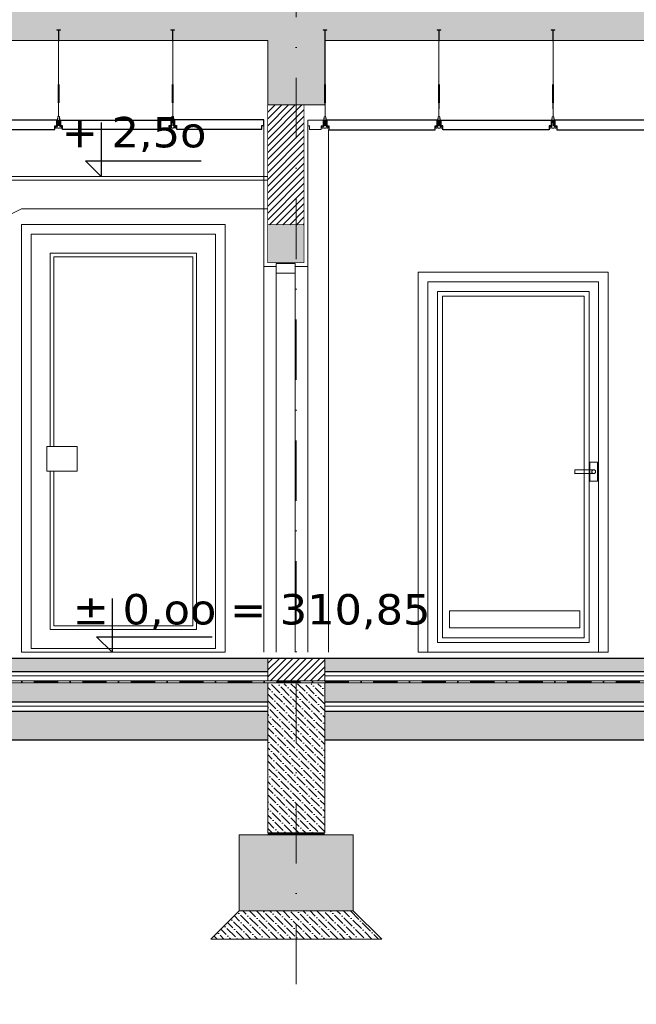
# Model space of a CAD drawing. Extents: x 4615668 to 9294084, y 5331114 to 10688993.
# Tile 30 of 181: x 4652776 to 4653100, y 5338294 to 5338812. Entities that reach past the tile are written whole.
import ezdxf
from ezdxf.lldxf.tags import DXFTag

# ---------------------------------------------------------------- set-up
doc = ezdxf.new("R2010")
doc.units = 0
doc.header["$MEASUREMENT"] = 0
doc.linetypes.add('DASHDOT', pattern=[25.4, 12.7, -6.35, 0, -6.35])
for name, color, linetype in [('_', 7, 'Continuous'), ('sciany', 1, 'Continuous'), ('STOLARKA', 4, 'Continuous'), ('strop podw.', 3, 'Continuous'), ('sufit_pod', 90, 'Continuous')]:
    doc.layers.add(name, color=color, linetype=linetype)
for name, color, linetype, lineweight in [('A_widok', 8, 'Continuous', 0), ('balustrada', 252, 'Continuous', 5), ('hatch', 253, 'Continuous', 0), ('obrys', 252, 'Continuous', 100), ('Osie', 175, 'DASHDOT', 9), ('posadzka', 94, 'Continuous', 15), ('sciany - mur', 1, 'Continuous', 30), ('tynk', 252, 'Continuous', 5), ('wieszaki suf.p.', 253, 'Continuous', 5)]:
    doc.layers.add(name, color=color, linetype=linetype, lineweight=lineweight)
doc.styles.add('janusz', font='txt', dxfattribs={"height": 10})
doc.linetypes.add('BATTING', pattern='A,0.00254,-2.54,[134,ltypeshp.shx,S=2.54,R=0,X=-2.54,Y=0],-5.08,[134,ltypeshp.shx,S=2.54,R=180,X=2.54,Y=0],-2.54', length=10.16254)
tags = doc.linetypes.add('DASH', pattern=[15, 10, -5]).pattern_tags.tags
tags[6:7] = [DXFTag(74, 4), DXFTag(75, 0), DXFTag(340, '0'), DXFTag(46, 0.0), DXFTag(50, 0.0), DXFTag(44, 0.0), DXFTag(45, 0.0)]
tags[4:5] = [DXFTag(74, 4), DXFTag(75, 0), DXFTag(340, '0'), DXFTag(46, 0.0), DXFTag(50, 0.0), DXFTag(44, 0.0), DXFTag(45, 0.0)]
pattern_1 = [(135, (-153.957, 5826.2337), (-3.535533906, -3.535533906), []), (135, (-153.957, 5829.769), (-3.535533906, -3.535533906), [2.5, -1.25])]
pattern_2 = [(45, (-153.957, 5826.2337), (-1.767766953, 1.767766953), [])]

# ---------------------------------------------------------------- blocks, each defined once
blk = doc.blocks.new('A$C604A1FD6')
at = {"color": 0, "ltscale": 60}
for p, q in [((0, 5), (0, 2)), ((1, 5), (1, 2)), ((60, 5), (60, 2))]:
    blk.add_line(p, q, dxfattribs=at)
blk.add_lwpolyline([(58, 2), (58, 0), (2, 0), (2, 2), (1, 2), (1, 5), (59, 5), (59, 2)], close=True, dxfattribs=at)
blk = doc.blocks.new('G$CDA4F7F8F')
at = {"layer": 'wieszaki suf.p.'}
for p, q in [((1.46, 6.08), (1.46, 47.58)), ((1.47, 14.07), (1.46, 6.08))]:
    blk.add_line(p, q, dxfattribs=at)
at = {"layer": 'wieszaki suf.p.', "linetype": 'Continuous'}
for p, q in [((1.26, 13.27), (1.26, 22.99)), ((1.66, 13.27), (1.66, 22.99))]:
    blk.add_line(p, q, dxfattribs=at)
at = {"layer": 'wieszaki suf.p.'}
blk.add_lwpolyline([(1.56, 45.72), (1.36, 45.72), (1.36, 51.52), (0.46, 51.52), (0.46, 51.72), (2.46, 51.72), (2.46, 51.52), (1.56, 51.52)], close=True, dxfattribs=at)
for points in [[(1.09, 5.16), (1.09, 5.91, -0.440677), (1.84, 5.91), (1.84, 2.91, -0.309747), (1.09, 2.91)], [(0.86, 5.16), (1.09, 5.16), (1.09, 2.91, 0.309747), (1.84, 2.91), (1.84, 5.16), (2.07, 5.16), (2.07, 1.37, 0.050199), (2.1, 0.88, 0.462729), (2.41, 0.81), (2.76, 1.11, -0.591447), (2.92, 1.04), (2.92, 0.14, -0.336476), (2.79, 0), (2.51, 0), (2.51, 0.2), (1.85, 0.2), (1.85, 0), (1.08, 0), (1.08, 0.2), (0.42, 0.2), (0.42, 0), (0.14, 0, -0.336476), (0, 0.14), (0, 1.04, -0.591447), (0.17, 1.11), (0.52, 0.81, 0.462729), (0.82, 0.88, 0.050199), (0.86, 1.37)]]:
    blk.add_lwpolyline(points, format="xyb", close=True, dxfattribs=at)
blk = doc.blocks.new('Z$W@#40D3745B')
at = {"layer": '_', "lineweight": 25, "ltscale": 4}
for p, q in [((8.12, 28.38), (8.12, 0)), ((8.12, 0), (0, 8.13)), ((0, 8.13), (60.82, 8.13))]:
    blk.add_line(p, q, dxfattribs=at)
blk = doc.blocks.new('G$C05E77418')
at = {"layer": 'obrys', "lineweight": 15, "ltscale": 2}
for p, q in [((94.92, 194.92), (5.08, 194.92)), ((94.92, 194.92), (5.08, 194.92)), ((5.08, 194.92), (94.92, 194.92)), ((5.08, 194.92), (94.92, 194.92)), ((5.08, 194.92), (5.08, 0)), ((5.08, 194.92), (5.08, 0)), ((5.08, 0), (5.08, 194.92)), ((5.08, 0), (5.08, 194.92)), ((94.92, 0), (94.92, 194.92)), ((94.92, 0), (94.92, 194.92)), ((94.92, 194.92), (94.92, 0)), ((94.92, 194.92), (94.92, 0)), ((89.84, 189.84), (10.16, 189.84)), ((89.84, 189.84), (10.16, 189.84)), ((10.16, 189.84), (89.84, 189.84)), ((10.16, 189.84), (89.84, 189.84)), ((10.16, 189.84), (10.16, 5.08)), ((10.16, 189.84), (10.16, 5.08)), ((10.16, 5.08), (10.16, 189.84)), ((10.16, 5.08), (10.16, 189.84)), ((87.3, 187.3), (12.7, 187.3)), ((87.3, 187.3), (12.7, 187.3)), ((12.7, 187.3), (87.3, 187.3)), ((12.7, 187.3), (87.3, 187.3)), ((12.7, 187.3), (12.7, 7.62)), ((12.7, 187.3), (12.7, 7.62)), ((12.7, 7.62), (12.7, 187.3)), ((12.7, 7.62), (12.7, 187.3)), ((87.3, 7.62), (87.3, 187.3)), ((87.3, 7.62), (87.3, 187.3)), ((87.3, 187.3), (87.3, 7.62)), ((87.3, 187.3), (87.3, 7.62)), ((89.84, 5.08), (89.84, 189.84)), ((89.84, 5.08), (89.84, 189.84)), ((89.84, 189.84), (89.84, 5.08)), ((89.84, 189.84), (89.84, 5.08)), ((90.32, 100), (90.32, 90)), ((90.32, 100), (90.32, 90)), ((90.32, 100), (90.32, 90)), ((90.32, 100), (90.32, 90)), ((94.32, 100), (90.32, 100)), ((94.32, 100), (90.32, 100)), ((94.32, 100), (90.32, 100)), ((94.32, 100), (90.32, 100)), ((94.32, 90), (94.32, 100)), ((94.32, 90), (94.32, 100)), ((94.32, 90), (94.32, 100)), ((94.32, 90), (94.32, 100)), ((82.32, 96), (82.32, 93.9)), ((82.32, 96), (82.32, 93.9)), ((92.32, 96), (82.32, 95.9)), ((92.32, 96), (82.32, 95.9)), ((92.32, 96), (82.32, 96)), ((92.32, 96), (82.32, 96)), ((82.32, 95.9), (82.32, 94.1)), ((82.32, 95.9), (82.32, 94.1)), ((82.32, 94.1), (92.32, 94)), ((82.32, 94.1), (92.32, 94)), ((82.32, 93.9), (92.32, 94)), ((82.32, 93.9), (92.32, 94)), ((91.34, 95.17), (91.32, 95)), ((91.34, 95.17), (91.32, 95)), ((91.34, 95.17), (91.32, 95)), ((91.34, 95.17), (91.32, 95)), ((91.32, 95), (91.34, 94.83)), ((91.32, 95), (91.34, 94.83)), ((91.32, 95), (91.34, 94.83)), ((91.32, 95), (91.34, 94.83)), ((91.38, 95.34), (91.34, 95.17)), ((91.38, 95.34), (91.34, 95.17)), ((91.38, 95.34), (91.34, 95.17)), ((91.38, 95.34), (91.34, 95.17)), ((91.34, 94.83), (91.38, 94.66)), ((91.34, 94.83), (91.38, 94.66)), ((91.34, 94.83), (91.38, 94.66)), ((91.34, 94.83), (91.38, 94.66)), ((91.45, 95.5), (91.38, 95.34)), ((91.45, 95.5), (91.38, 95.34)), ((91.45, 95.5), (91.38, 95.34)), ((91.45, 95.5), (91.38, 95.34)), ((91.38, 94.66), (91.45, 94.5)), ((91.38, 94.66), (91.45, 94.5)), ((91.38, 94.66), (91.45, 94.5)), ((91.38, 94.66), (91.45, 94.5)), ((91.55, 95.64), (91.45, 95.5)), ((91.55, 95.64), (91.45, 95.5)), ((91.55, 95.64), (91.45, 95.5)), ((91.55, 95.64), (91.45, 95.5)), ((91.45, 94.5), (91.55, 94.36)), ((91.45, 94.5), (91.55, 94.36)), ((91.45, 94.5), (91.55, 94.36)), ((91.45, 94.5), (91.55, 94.36)), ((91.68, 95.77), (91.55, 95.64)), ((91.68, 95.77), (91.55, 95.64)), ((91.68, 95.77), (91.55, 95.64)), ((91.68, 95.77), (91.55, 95.64)), ((91.55, 94.36), (91.68, 94.23)), ((91.55, 94.36), (91.68, 94.23)), ((91.55, 94.36), (91.68, 94.23)), ((91.55, 94.36), (91.68, 94.23)), ((91.82, 95.87), (91.68, 95.77)), ((91.82, 95.87), (91.68, 95.77)), ((91.82, 95.87), (91.68, 95.77)), ((91.82, 95.87), (91.68, 95.77)), ((91.68, 94.23), (91.82, 94.13)), ((91.68, 94.23), (91.82, 94.13)), ((91.68, 94.23), (91.82, 94.13)), ((91.68, 94.23), (91.82, 94.13)), ((91.98, 95.94), (91.82, 95.87)), ((91.98, 95.94), (91.82, 95.87)), ((91.98, 95.94), (91.82, 95.87)), ((91.98, 95.94), (91.82, 95.87)), ((91.82, 94.13), (91.98, 94.06)), ((91.82, 94.13), (91.98, 94.06)), ((91.82, 94.13), (91.98, 94.06)), ((91.82, 94.13), (91.98, 94.06)), ((92.15, 95.98), (91.98, 95.94)), ((92.15, 95.98), (91.98, 95.94)), ((92.15, 95.98), (91.98, 95.94)), ((92.15, 95.98), (91.98, 95.94)), ((91.98, 94.06), (92.15, 94.02)), ((91.98, 94.06), (92.15, 94.02)), ((91.98, 94.06), (92.15, 94.02)), ((91.98, 94.06), (92.15, 94.02)), ((92.32, 96), (92.15, 95.98)), ((92.32, 96), (92.15, 95.98)), ((92.32, 96), (92.15, 95.98)), ((92.32, 96), (92.15, 95.98)), ((92.15, 94.02), (92.32, 94)), ((92.15, 94.02), (92.32, 94)), ((92.15, 94.02), (92.32, 94)), ((92.15, 94.02), (92.32, 94)), ((92.49, 95.98), (92.32, 96)), ((92.49, 95.98), (92.32, 96)), ((92.49, 95.98), (92.32, 96)), ((92.49, 95.98), (92.32, 96)), ((92.49, 95.98), (92.32, 96)), ((92.49, 95.98), (92.32, 96)), ((92.49, 95.98), (92.32, 96)), ((92.49, 95.98), (92.32, 96)), ((92.32, 94), (92.49, 94.02)), ((92.32, 94), (92.49, 94.02)), ((92.32, 94), (92.49, 94.02)), ((92.32, 94), (92.49, 94.02)), ((92.32, 94), (92.49, 94.02)), ((92.32, 94), (92.49, 94.02)), ((92.32, 94), (92.49, 94.02)), ((92.32, 94), (92.49, 94.02)), ((92.66, 95.94), (92.49, 95.98)), ((92.66, 95.94), (92.49, 95.98)), ((92.66, 95.94), (92.49, 95.98)), ((92.66, 95.94), (92.49, 95.98)), ((92.66, 95.94), (92.49, 95.98)), ((92.66, 95.94), (92.49, 95.98)), ((92.66, 95.94), (92.49, 95.98)), ((92.66, 95.94), (92.49, 95.98)), ((92.49, 94.02), (92.66, 94.06)), ((92.49, 94.02), (92.66, 94.06)), ((92.49, 94.02), (92.66, 94.06)), ((92.49, 94.02), (92.66, 94.06)), ((92.49, 94.02), (92.66, 94.06)), ((92.49, 94.02), (92.66, 94.06)), ((92.49, 94.02), (92.66, 94.06)), ((92.49, 94.02), (92.66, 94.06)), ((92.82, 95.87), (92.66, 95.94)), ((92.82, 95.87), (92.66, 95.94)), ((92.82, 95.87), (92.66, 95.94)), ((92.82, 95.87), (92.66, 95.94)), ((92.82, 95.87), (92.66, 95.94)), ((92.82, 95.87), (92.66, 95.94)), ((92.82, 95.87), (92.66, 95.94)), ((92.82, 95.87), (92.66, 95.94)), ((92.66, 94.06), (92.82, 94.13)), ((92.66, 94.06), (92.82, 94.13)), ((92.66, 94.06), (92.82, 94.13)), ((92.66, 94.06), (92.82, 94.13)), ((92.66, 94.06), (92.82, 94.13)), ((92.66, 94.06), (92.82, 94.13)), ((92.66, 94.06), (92.82, 94.13)), ((92.66, 94.06), (92.82, 94.13)), ((92.96, 95.77), (92.82, 95.87)), ((92.96, 95.77), (92.82, 95.87)), ((92.96, 95.77), (92.82, 95.87)), ((92.96, 95.77), (92.82, 95.87)), ((92.96, 95.77), (92.82, 95.87)), ((92.96, 95.77), (92.82, 95.87)), ((92.96, 95.77), (92.82, 95.87)), ((92.96, 95.77), (92.82, 95.87)), ((92.82, 94.13), (92.96, 94.23)), ((92.82, 94.13), (92.96, 94.23)), ((92.82, 94.13), (92.96, 94.23)), ((92.82, 94.13), (92.96, 94.23)), ((92.82, 94.13), (92.96, 94.23)), ((92.82, 94.13), (92.96, 94.23)), ((92.82, 94.13), (92.96, 94.23)), ((92.82, 94.13), (92.96, 94.23)), ((93.09, 95.64), (92.96, 95.77)), ((93.09, 95.64), (92.96, 95.77)), ((93.09, 95.64), (92.96, 95.77)), ((93.09, 95.64), (92.96, 95.77)), ((93.09, 95.64), (92.96, 95.77)), ((93.09, 95.64), (92.96, 95.77)), ((93.09, 95.64), (92.96, 95.77)), ((93.09, 95.64), (92.96, 95.77)), ((92.96, 94.23), (93.09, 94.36)), ((92.96, 94.23), (93.09, 94.36)), ((92.96, 94.23), (93.09, 94.36)), ((92.96, 94.23), (93.09, 94.36)), ((92.96, 94.23), (93.09, 94.36)), ((92.96, 94.23), (93.09, 94.36)), ((92.96, 94.23), (93.09, 94.36)), ((92.96, 94.23), (93.09, 94.36)), ((93.19, 95.5), (93.09, 95.64)), ((93.19, 95.5), (93.09, 95.64)), ((93.19, 95.5), (93.09, 95.64)), ((93.19, 95.5), (93.09, 95.64)), ((93.19, 95.5), (93.09, 95.64)), ((93.19, 95.5), (93.09, 95.64)), ((93.19, 95.5), (93.09, 95.64)), ((93.19, 95.5), (93.09, 95.64)), ((93.09, 94.36), (93.19, 94.5)), ((93.09, 94.36), (93.19, 94.5)), ((93.09, 94.36), (93.19, 94.5)), ((93.09, 94.36), (93.19, 94.5)), ((93.09, 94.36), (93.19, 94.5)), ((93.09, 94.36), (93.19, 94.5)), ((93.09, 94.36), (93.19, 94.5)), ((93.09, 94.36), (93.19, 94.5)), ((93.26, 95.34), (93.19, 95.5)), ((93.26, 95.34), (93.19, 95.5)), ((93.26, 95.34), (93.19, 95.5)), ((93.26, 95.34), (93.19, 95.5)), ((93.26, 95.34), (93.19, 95.5)), ((93.26, 95.34), (93.19, 95.5)), ((93.26, 95.34), (93.19, 95.5)), ((93.26, 95.34), (93.19, 95.5)), ((93.19, 94.5), (93.26, 94.66)), ((93.19, 94.5), (93.26, 94.66)), ((93.19, 94.5), (93.26, 94.66)), ((93.19, 94.5), (93.26, 94.66)), ((93.19, 94.5), (93.26, 94.66)), ((93.19, 94.5), (93.26, 94.66)), ((93.19, 94.5), (93.26, 94.66)), ((93.19, 94.5), (93.26, 94.66)), ((93.3, 95.17), (93.26, 95.34)), ((93.3, 95.17), (93.26, 95.34)), ((93.3, 95.17), (93.26, 95.34)), ((93.3, 95.17), (93.26, 95.34)), ((93.3, 95.17), (93.26, 95.34)), ((93.3, 95.17), (93.26, 95.34)), ((93.3, 95.17), (93.26, 95.34)), ((93.3, 95.17), (93.26, 95.34)), ((93.26, 94.66), (93.3, 94.83)), ((93.26, 94.66), (93.3, 94.83)), ((93.26, 94.66), (93.3, 94.83)), ((93.26, 94.66), (93.3, 94.83)), ((93.26, 94.66), (93.3, 94.83)), ((93.26, 94.66), (93.3, 94.83)), ((93.26, 94.66), (93.3, 94.83)), ((93.26, 94.66), (93.3, 94.83)), ((93.32, 95), (93.3, 95.17)), ((93.32, 95), (93.3, 95.17)), ((93.32, 95), (93.3, 95.17)), ((93.32, 95), (93.3, 95.17)), ((93.32, 95), (93.3, 95.17)), ((93.32, 95), (93.3, 95.17)), ((93.32, 95), (93.3, 95.17)), ((93.32, 95), (93.3, 95.17)), ((93.3, 94.83), (93.32, 95)), ((93.3, 94.83), (93.32, 95)), ((93.3, 94.83), (93.32, 95)), ((93.3, 94.83), (93.32, 95)), ((93.3, 94.83), (93.32, 95)), ((93.3, 94.83), (93.32, 95)), ((93.3, 94.83), (93.32, 95)), ((90.32, 90), (94.32, 90)), ((90.32, 90), (94.32, 90)), ((90.32, 90), (94.32, 90)), ((90.32, 90), (94.32, 90)), ((12.7, 7.62), (87.3, 7.62)), ((12.7, 7.62), (87.3, 7.62)), ((87.3, 7.62), (12.7, 7.62)), ((87.3, 7.62), (12.7, 7.62)), ((10.16, 5.08), (89.84, 5.08)), ((10.16, 5.08), (89.84, 5.08)), ((89.84, 5.08), (10.16, 5.08)), ((89.84, 5.08), (10.16, 5.08))]:
    blk.add_line(p, q, dxfattribs=at)
for points in [[(100, 0), (0, 0), (0, 200), (100, 200)], [(84.94, 21.84), (16.48, 21.84), (16.48, 12.86), (84.94, 12.86)]]:
    blk.add_lwpolyline(points, close=True, dxfattribs=at)

msp = doc.modelspace()

# ---------------------------------------------------------------- hatches: boundary and pattern name
at = {"layer": 'hatch', "lineweight": 0, "ltscale": 40, "transparency": 33554687}
h = msp.add_hatch(dxfattribs=at)
h.set_pattern_fill('ANSI31', color=256, scale=20)
h.set_pattern_definition(pattern_2)
h.paths.add_polyline_path([(4652366.134, 5339211.752), (4652371.638, 5339211.753), (4652371.638, 5339329.626), (4652356.638, 5339329.626), (4652356.638, 5339211.753)])
h.paths.add_polyline_path([(4652375.638, 5339211.753), (4652375.638, 5339213.751), (4652375.638, 5339250.899), (4652375.638, 5339270.911), (4652375.638, 5339329.626), (4652371.638, 5339329.626), (4652371.638, 5339211.753)])
h.paths.add_polyline_path([(4652146.662, 5339215.865), (4652146.662, 5339153.751), (4652161.638, 5339153.751), (4652161.638, 5339215.865)])
h.paths.add_polyline_path([(4652165.638, 5339215.865), (4652161.638, 5339215.865), (4652161.638, 5339153.751), (4652165.638, 5339153.751)])
h.paths.add_polyline_path([(4652176.638, 5338816.751), (4652161.638, 5338816.751), (4652161.638, 5339133.751), (4652176.638, 5339133.751)])
h.paths.add_polyline_path([(4652161.638, 5338816.751), (4652161.638, 5339133.751), (4652146.638, 5339133.751), (4652146.638, 5338816.751)])
h.paths.add_polyline_path([(4652161.638, 5338748.751), (4652161.638, 5338796.751), (4652146.638, 5338796.751), (4652146.638, 5338748.751)])
h.paths.add_polyline_path([(4652176.638, 5338748.751), (4652176.638, 5338796.751), (4652161.638, 5338796.751), (4652161.638, 5338748.751)])
h.paths.add_polyline_path([(4652176.638, 5338468.751), (4652176.638, 5338475.751), (4652176.638, 5338476.376), (4652161.638, 5338476.376), (4652161.638, 5338463.751), (4652176.638, 5338463.751), (4652176.638, 5338468.751)], is_closed=False)
h.paths.add_polyline_path([(4652161.638, 5338476.376), (4652146.638, 5338476.376), (4652146.638, 5338463.751), (4652161.638, 5338463.751), (4652161.638, 5338476.376)], is_closed=False)
h.paths.add_polyline_path([(4652906.638, 5338703.751), (4652921.608, 5338703.751), (4652921.608, 5338766.751), (4652906.638, 5338766.751)])
h.paths.add_polyline_path([(4652925.638, 5338703.751), (4652925.638, 5338766.751), (4652921.608, 5338766.751), (4652921.608, 5338703.751)])
h.paths.add_polyline_path([(4653476.638, 5338463.751), (4653506.638, 5338463.751), (4653506.638, 5338563.751), (4653476.638, 5338563.751)])
h.paths.add_polyline_path([(4653476.637, 5338816.753), (4653506.638, 5338816.751), (4653506.638, 5338835.751), (4653476.637, 5338835.753)])
h.paths.add_polyline_path([(4652356.638, 5339211.753), (4652371.638, 5339211.751), (4652366.134, 5339211.752), (4652356.638, 5339211.753)], is_closed=False)
h = msp.add_hatch(dxfattribs=at)
h.set_pattern_fill('ANSI33', color=256, scale=20, angle=90)
h.set_pattern_definition(pattern_1)
h.paths.add_polyline_path([(4652375.638, 5339211.753), (4652371.638, 5339211.751), (4652371.638, 5339133.751), (4652386.638, 5339133.751), (4652386.638, 5339198.751), (4652906.638, 5339198.751), (4652906.638, 5339161.751), (4652921.608, 5339161.751), (4652921.608, 5339211.751), (4652375.638, 5339211.751)], is_closed=False)
h.paths.add_polyline_path([(4652146.638, 5339153.751), (4652146.638, 5339133.751), (4652176.638, 5339133.751), (4652176.638, 5339138.751), (4652356.638, 5339138.751), (4652356.638, 5339133.751), (4652371.638, 5339133.751), (4652371.638, 5339211.753), (4652356.63, 5339211.753), (4652356.633, 5339186.813), (4652356.633, 5339185.814), (4652356.638, 5339153.751), (4652146.638, 5339153.751)], is_closed=False)
h.paths.add_polyline_path([(4652936.638, 5339198.751), (4653476.638, 5339198.751), (4653476.638, 5339161.754), (4653491.638, 5339161.754), (4653491.638, 5339211.751), (4652921.608, 5339211.751), (4652921.608, 5339161.751), (4652936.638, 5339161.751), (4652936.638, 5339198.751)], is_closed=False)
h.paths.add_polyline_path([(4652161.638, 5338816.751), (4652161.638, 5338796.751), (4652176.638, 5338796.751), (4652176.638, 5338800.751), (4652356.638, 5338800.751), (4652356.638, 5338728.751), (4652371.638, 5338728.751), (4652371.638, 5338816.751), (4652161.638, 5338816.751)], is_closed=False)
h.paths.add_polyline_path([(4652146.638, 5338796.751), (4652161.638, 5338796.751), (4652161.638, 5338816.751), (4652146.638, 5338816.751), (4652146.638, 5338796.751)], is_closed=False)
h.paths.add_polyline_path([(4652161.638, 5338728.751), (4652161.638, 5338748.751), (4652146.638, 5338748.751), (4652146.638, 5338728.751), (4652161.638, 5338728.751)], is_closed=False)
h.paths.add_polyline_path([(4652176.638, 5338728.751), (4652176.638, 5338748.751), (4652161.638, 5338748.751), (4652161.638, 5338728.751), (4652176.638, 5338728.751)], is_closed=False)
h.paths.add_polyline_path([(4652542.638, 5338816.751), (4652371.638, 5338816.751), (4652371.638, 5338728.751), (4652386.638, 5338728.751), (4652386.638, 5338800.751), (4652542.638, 5338801.751), (4652542.638, 5338816.751)], is_closed=False)
h.paths.add_polyline_path([(4653491.638, 5339319.452), (4653491.638, 5339295.326), (4653506.626, 5339295.326), (4653506.626, 5339319.452), (4653491.638, 5339319.452)], is_closed=False)
h.paths.add_polyline_path([(4653481.626, 5339319.452), (4653481.626, 5339295.326), (4653491.638, 5339295.326), (4653491.638, 5339319.452), (4653481.626, 5339319.452)], is_closed=False)
h.paths.add_polyline_path([(4653491.638, 5338816.751), (4653491.638, 5338766.751), (4653506.638, 5338766.751), (4653506.638, 5338816.751), (4653491.638, 5338816.751)], is_closed=False)
h.paths.add_polyline_path([(4653491.638, 5338382.754), (4653491.638, 5338342.754), (4653521.608, 5338342.754), (4653521.608, 5338382.754), (4653491.638, 5338382.754)], is_closed=False)
h.paths.add_polyline_path([(4653491.638, 5338342.754), (4653491.638, 5338382.754), (4653461.608, 5338382.754), (4653461.608, 5338342.754), (4653491.638, 5338342.754)], is_closed=False)
h.paths.add_polyline_path([(4652891.638, 5338342.888), (4652921.608, 5338342.888), (4652921.608, 5338382.754), (4652891.638, 5338382.754), (4652891.638, 5338342.888)], is_closed=False)
h.paths.add_polyline_path([(4652921.608, 5338342.888), (4652951.608, 5338342.888), (4652951.608, 5338382.754), (4652921.608, 5338382.754), (4652921.608, 5338342.888)], is_closed=False)
h.paths.add_polyline_path([(4652341.608, 5338382.754), (4652341.608, 5338342.754), (4652371.638, 5338342.754), (4652371.638, 5338382.754), (4652341.608, 5338382.754)], is_closed=False)
h.paths.add_polyline_path([(4652371.638, 5338342.754), (4652401.608, 5338342.754), (4652401.608, 5338382.754), (4652371.638, 5338382.754), (4652371.638, 5338342.754)], is_closed=False)
h.paths.add_polyline_path([(4652131.638, 5338382.754), (4652131.638, 5338342.754), (4652161.638, 5338342.754), (4652161.638, 5338382.754), (4652131.638, 5338382.754)], is_closed=False)
h.paths.add_polyline_path([(4652161.638, 5338342.754), (4652191.638, 5338342.754), (4652191.638, 5338382.754), (4652161.638, 5338382.754), (4652161.638, 5338342.754)], is_closed=False)
h.paths.add_polyline_path([(4652146.638, 5339153.751), (4652146.638, 5339133.751), (4652161.638, 5339133.751), (4652161.638, 5339153.751), (4652146.638, 5339153.751)], is_closed=False, flags=16)
h = msp.add_hatch(dxfattribs=at)
h.set_pattern_fill('ANSI33', color=256, scale=20, angle=90)
h.set_pattern_definition(pattern_1)
h.paths.add_polyline_path([(4653506.638, 5339161.754), (4653506.638, 5339211.754), (4653491.638, 5339211.751), (4653491.638, 5339161.754), (4653506.638, 5339161.754)], is_closed=False)
h.paths.add_polyline_path([(4652936.638, 5338766.751), (4652936.638, 5338800.751), (4653476.638, 5338800.751), (4653476.638, 5338766.751), (4653491.638, 5338766.751), (4653491.638, 5338816.751), (4652921.608, 5338816.751), (4652921.608, 5338766.751), (4652936.638, 5338766.751)], is_closed=False)
h.paths.add_polyline_path([(4653506.638, 5338713.751), (4653506.638, 5338733.751), (4653491.638, 5338733.751), (4653491.638, 5338713.751), (4653506.638, 5338713.751)], is_closed=False)
h.paths.add_polyline_path([(4653491.638, 5338713.751), (4653491.638, 5338733.751), (4653476.638, 5338733.751), (4653476.638, 5338713.751), (4653491.638, 5338713.751)], is_closed=False)
h.paths.add_polyline_path([(4652906.638, 5338766.751), (4652921.608, 5338766.751), (4652921.608, 5338816.751), (4652750.638, 5338816.751), (4652750.638, 5338800.751), (4652906.638, 5338800.751), (4652906.638, 5338766.751)], is_closed=False)
h.paths.add_polyline_path([(4652906.638, 5338683.751), (4652921.608, 5338683.751), (4652921.608, 5338703.751), (4652906.638, 5338703.751), (4652906.638, 5338683.751)], is_closed=False)
h.paths.add_polyline_path([(4652925.638, 5338683.751), (4652925.638, 5338703.751), (4652921.608, 5338703.751), (4652921.608, 5338683.751), (4652925.638, 5338683.751)], is_closed=False)
h.paths.add_polyline_path([(4652731.652, 5338800.751), (4652731.638, 5338816.751), (4652561.638, 5338816.751), (4652561.652, 5338800.751), (4652731.652, 5338800.751)], is_closed=False)
h.paths.add_polyline_path([(4652542.638, 5338816.751), (4652542.744, 5338800.751), (4652561.744, 5338800.751), (4652561.638, 5338816.751), (4652542.638, 5338816.751)], is_closed=False)
h.paths.add_polyline_path([(4652750.638, 5338801.751), (4652750.638, 5338816.751), (4652731.638, 5338816.751), (4652731.638, 5338801.751), (4652750.638, 5338801.751)], is_closed=False)
h = msp.add_hatch(dxfattribs=at)
h.set_pattern_fill('ANSI36', color=256, scale=20, angle=90)
h.set_pattern_definition([(135, (-153.957, 5826.2337), (-4.8613591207, 1.3258252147), [6.25, -1.25, 0, -1.25])])
h.paths.add_polyline_path([(4652176.638, 5338475.751), (4652176.638, 5338468.751), (4652356.638, 5338468.751), (4652356.638, 5338475.751), (4652178.561, 5338475.751), (4652176.638, 5338475.751)], is_closed=False)
h.paths.add_polyline_path([(4652356.608, 5338452.751), (4652356.608, 5338462.251), (4652176.638, 5338462.251), (4652176.638, 5338452.751), (4652356.608, 5338452.751)], is_closed=False)
h.paths.add_polyline_path([(4652386.638, 5338468.751), (4652542.638, 5338468.751), (4652542.638, 5338475.751), (4652386.638, 5338475.751), (4652386.638, 5338468.751)], is_closed=False)
h.paths.add_polyline_path([(4652542.638, 5338452.751), (4652542.638, 5338462.251), (4652386.638, 5338462.251), (4652386.638, 5338452.751), (4652542.638, 5338452.751)], is_closed=False)
h.paths.add_polyline_path([(4652561.638, 5338468.751), (4652561.638, 5338475.751), (4652542.638, 5338475.751), (4652542.638, 5338468.751), (4652561.638, 5338468.751)], is_closed=False)
h.paths.add_polyline_path([(4652561.638, 5338462.251), (4652542.638, 5338462.251), (4652542.638, 5338452.751), (4652561.638, 5338452.751), (4652561.638, 5338462.251)], is_closed=False)
h.paths.add_polyline_path([(4652731.638, 5338462.251), (4652561.638, 5338462.251), (4652561.638, 5338452.751), (4652731.638, 5338452.751), (4652731.638, 5338462.251)], is_closed=False)
h.paths.add_polyline_path([(4652561.638, 5338475.751), (4652561.638, 5338468.751), (4652731.638, 5338468.751), (4652731.638, 5338475.751), (4652561.638, 5338475.751)], is_closed=False)
h.paths.add_polyline_path([(4652731.638, 5338475.751), (4652731.638, 5338468.751), (4652750.638, 5338468.751), (4652750.638, 5338475.751), (4652731.638, 5338475.751)], is_closed=False)
h.paths.add_polyline_path([(4652731.638, 5338462.251), (4652731.638, 5338452.751), (4652750.638, 5338452.751), (4652750.638, 5338462.251), (4652731.638, 5338462.251)], is_closed=False)
h.paths.add_polyline_path([(4652906.638, 5338468.751), (4652906.638, 5338475.751), (4652750.638, 5338475.751), (4652750.638, 5338468.751), (4652906.638, 5338468.751)], is_closed=False)
h.paths.add_polyline_path([(4652906.608, 5338452.751), (4652906.608, 5338462.251), (4652750.638, 5338462.251), (4652750.638, 5338452.751), (4652906.608, 5338452.751)], is_closed=False)
h = msp.add_hatch(dxfattribs=at)
h.set_pattern_fill('ANSI31', color=256, scale=20)
h.set_pattern_definition(pattern_2)
h.paths.add_polyline_path([(4652386.638, 5338475.751), (4652371.638, 5338475.751), (4652371.638, 5338463.751), (4652386.638, 5338463.751), (4652386.638, 5338475.751)], is_closed=False)
h.paths.add_polyline_path([(4652356.638, 5338475.751), (4652356.638, 5338463.751), (4652371.638, 5338463.751), (4652371.638, 5338475.751), (4652356.638, 5338475.751)], is_closed=False)
h.paths.add_polyline_path([(4652936.638, 5338463.751), (4652936.638, 5338475.751), (4652921.608, 5338475.751), (4652921.608, 5338463.751), (4652936.638, 5338463.751)], is_closed=False)
h.paths.add_polyline_path([(4652906.638, 5338475.751), (4652906.638, 5338463.751), (4652921.608, 5338463.751), (4652921.608, 5338475.751), (4652906.638, 5338475.751)], is_closed=False)
h = msp.add_hatch(dxfattribs=at)
h.set_pattern_fill('ANSI36', color=256, scale=20, angle=90)
h.set_pattern_definition([(135, (-153.957, 5826.2337), (-4.8613591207, 1.3258252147), [6.25, -1.25, 0, -1.25])])
h.paths.add_polyline_path([(4653474.638, 5338475.751), (4652936.638, 5338475.751), (4652936.638, 5338468.751), (4653476.638, 5338468.751), (4653476.638, 5338475.751), (4653474.638, 5338475.751)], is_closed=False)
h.paths.add_polyline_path([(4653476.608, 5338462.251), (4652936.608, 5338462.251), (4652936.608, 5338452.751), (4653476.608, 5338452.751), (4653476.608, 5338462.251)], is_closed=False)
h = msp.add_hatch(dxfattribs=at)
h.set_pattern_fill('ANSI36', color=256, scale=20, angle=90)
h.set_pattern_definition([(135, (606.0134, 5826.2337), (-4.8613591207, 1.3258252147), [6.25, -1.25, 0, -1.25])])
h.paths.add_polyline_path([(4652936.608, 5338383.754), (4652936.608, 5338450.251), (4652921.608, 5338450.251), (4652921.608, 5338383.754), (4652936.608, 5338383.754)], is_closed=False)
h.paths.add_polyline_path([(4652906.608, 5338450.251), (4652906.608, 5338383.754), (4652921.608, 5338383.754), (4652921.608, 5338450.251), (4652906.608, 5338450.251)], is_closed=False)
h.paths.add_polyline_path([(4652921.608, 5338450.251), (4652936.608, 5338450.251), (4652936.608, 5338462.251), (4652921.608, 5338462.251), (4652921.608, 5338450.251)], is_closed=False)
h.paths.add_polyline_path([(4652906.608, 5338450.251), (4652921.608, 5338450.251), (4652921.608, 5338462.251), (4652906.608, 5338462.251), (4652906.608, 5338450.251)], is_closed=False)
at = {"layer": 'hatch', "lineweight": 0, "ltscale": 40}
h = msp.add_hatch(dxfattribs=at)
h.set_pattern_fill('AR-CONC', color=256)
h.set_pattern_definition([(50, (-153.957, 5826.2337), (7.172601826, -0.62752135), [0.75, -8.25]), (355, (-153.957, 5826.234), (-1.387513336, 7.521921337), [0.6, -6.6]), (100.45144446, (-153.359, 5826.1814), (5.785088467, 6.89439991), [0.63740192, -7.01142112]), (46.1842, (-153.957, 5828.234), (10.672413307, -1.655192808), [1.125, -12.375]), (96.63563549, (-153.068, 5828.096), (9.346619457, 9.741186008), [0.95610342, -10.5171376]), (351.18416399, (-153.957, 5828.234), (9.34661945, 9.741186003), [0.9, -9.90000001]), (21, (-152.957, 5827.7337), (5.969070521, -4.0261889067), [0.75, -8.25]), (326, (-152.957, 5827.734), (2.433153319, 7.2515004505), [0.6, -6.6]), (71.45144474, (-152.4595, 5827.398), (8.402223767, 3.225311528), [0.6374019, -7.01142112]), (37.5, (-153.957, 5826.2337), (0.1215985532, 3.3289385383), [0, -6.52, 0, -6.7, 0, -6.625]), (7.5, (-153.957, 5826.2337), (2.6306953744, 3.9441171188), [0, -3.82, 0, -6.37, 0, -2.525]), (327.5, (-156.187, 5826.2337), (5.3382243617, -0.2255487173), [0, -2.5, 0, -7.8, 0, -10.35]), (317.5, (-157.187, 5826.2337), (5.8318616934, 1.0010498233), [0, -3.25, 0, -5.18, 0, -7.35])])
h.paths.add_polyline_path([(4652356.608, 5338447.751), (4652176.638, 5338447.751), (4652176.638, 5338432.751), (4652356.608, 5338432.751), (4652356.608, 5338447.751)], is_closed=False)
h.paths.add_polyline_path([(4652542.638, 5338447.751), (4652386.638, 5338447.751), (4652386.638, 5338432.751), (4652542.638, 5338432.751), (4652542.638, 5338447.751)], is_closed=False)
h.paths.add_polyline_path([(4652561.638, 5338447.751), (4652542.638, 5338447.751), (4652542.638, 5338432.751), (4652561.638, 5338432.751), (4652561.638, 5338447.751)], is_closed=False)
h.paths.add_polyline_path([(4652731.638, 5338447.751), (4652561.638, 5338447.751), (4652561.638, 5338432.751), (4652731.638, 5338432.751), (4652731.638, 5338447.751)], is_closed=False)
h.paths.add_polyline_path([(4652614.215, 5338392.632), (4652614.215, 5338444.87), (4652654.638, 5338444.87), (4652654.638, 5338392.632)], flags=9)
h.paths.add_polyline_path([(4652750.638, 5338447.751), (4652731.638, 5338447.751), (4652731.638, 5338432.751), (4652750.638, 5338432.751), (4652750.638, 5338447.751)], is_closed=False)
h.paths.add_polyline_path([(4652906.608, 5338447.751), (4652750.638, 5338447.751), (4652750.638, 5338432.751), (4652906.608, 5338432.751), (4652906.608, 5338447.751)], is_closed=False)
h.paths.add_polyline_path([(4652936.608, 5338432.751), (4653476.608, 5338432.751), (4653476.608, 5338447.751), (4652936.608, 5338447.751), (4652936.608, 5338432.751)], is_closed=False)
at = {"layer": 'hatch', "lineweight": 0, "ltscale": 40, "transparency": 33554687}
h = msp.add_hatch(dxfattribs=at)
h.set_pattern_fill('ANSI36', color=256, scale=20, angle=90)
h.set_pattern_definition([(135, (606.0134, 5826.3684), (-4.8613591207, 1.3258252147), [6.25, -1.25, 0, -1.25])])
h.paths.add_polyline_path([(4652921.638, 5338342.888), (4652891.608, 5338342.888), (4652876.608, 5338327.888), (4652921.638, 5338327.888), (4652921.638, 5338342.888)], is_closed=False)
h.paths.add_polyline_path([(4652921.638, 5338342.888), (4652921.638, 5338327.888), (4652966.608, 5338327.888), (4652951.608, 5338342.888), (4652921.638, 5338342.888)], is_closed=False)

# ---------------------------------------------------------------- linework, layer by layer
at = {"color": 0, "ltscale": 60}
for p, q in [((4652995.675, 5338758.714), (4652995.673, 5338755.714)), ((4652996.675, 5338758.714), (4652996.673, 5338755.714))]:
    msp.add_line(p, q, dxfattribs=at)
at = {"color": 5, "lineweight": 0, "ltscale": 40}
msp.add_line((4652936.638, 5338475.751), (4652936.638, 5338475.751), dxfattribs=at)
at = {"color": 1, "lineweight": 0, "ltscale": 40}
for points in [[(4652386.638, 5338800.732), (4652386.638, 5338728.751), (4652356.638, 5338728.751), (4652356.638, 5338800.751), (4652176.638, 5338800.751), (4652176.638, 5338796.751), (4652146.638, 5338796.751), (4652146.638, 5338816.751), (4653506.638, 5338816.751), (4653506.638, 5338766.751), (4653476.638, 5338766.751), (4653476.638, 5338800.751), (4652936.638, 5338800.751), (4652936.638, 5338766.751), (4652906.638, 5338766.751), (4652906.638, 5338800.751), (4652386.638, 5338800.751)], [(4652146.638, 5338463.751), (4653506.638, 5338463.751), (4653506.638, 5338563.751), (4653476.638, 5338563.751), (4653476.638, 5338463.751)], [(4653506.638, 5338463.751), (4652146.638, 5338463.751), (4652146.638, 5338476.376), (4652176.638, 5338476.376), (4652176.638, 5338463.751)]]:
    msp.add_lwpolyline(points, dxfattribs=at)
at = {"lineweight": 0, "ltscale": 40}
for points in [[(4652777.138, 5338478.751), (4652884.138, 5338478.751), (4652884.138, 5338703.778), (4652777.138, 5338703.778)], [(4652782.138, 5338480.751), (4652879.138, 5338480.751), (4652879.138, 5338698.778), (4652782.138, 5338698.778)]]:
    msp.add_lwpolyline(points, close=True, dxfattribs=at)
msp.add_lwpolyline([(4652792.138, 5338587.018), (4652792.138, 5338688.778), (4652869.138, 5338688.778), (4652869.138, 5338490.751), (4652792.138, 5338490.751), (4652792.138, 5338573.989)], dxfattribs=at)
at = {"color": 253, "lineweight": 0, "ltscale": 40}
msp.add_lwpolyline([(4652794.138, 5338587.018), (4652794.138, 5338686.778), (4652867.138, 5338686.778), (4652867.138, 5338492.751), (4652794.138, 5338492.751), (4652794.138, 5338573.989)], dxfattribs=at)
at = {"color": 1, "lineweight": 0, "ltscale": 40}
for points in [[(4652906.638, 5338463.751), (4652936.638, 5338463.751), (4652936.638, 5338475.751), (4652906.638, 5338475.751)], [(4652906.608, 5338383.754), (4652936.608, 5338383.754), (4652936.608, 5338462.751), (4652906.608, 5338462.751)], [(4652891.608, 5338342.754), (4652951.608, 5338342.754), (4652951.608, 5338382.754), (4652891.608, 5338382.754)]]:
    msp.add_lwpolyline(points, close=True, dxfattribs=at)
at = {"linetype": 'DASH', "lineweight": 0}
msp.add_lwpolyline([(4652891.608, 5338342.754), (4652876.608, 5338327.754), (4652966.608, 5338327.754), (4652951.608, 5338342.754)], dxfattribs=at)
at = {"layer": 'A_widok', "lineweight": 0, "ltscale": 40}
msp.add_line((4652938.638, 5338753.751), (4652938.638, 5338478.751), dxfattribs=at)
at = {"layer": 'A_widok', "color": 7, "lineweight": 0, "ltscale": 40}
msp.add_lwpolyline([(4652790.328, 5338573.989), (4652806.348, 5338573.989), (4652806.348, 5338587.018), (4652790.328, 5338587.018)], close=True, dxfattribs=at)
at = {"layer": 'balustrada', "lineweight": 0, "ltscale": 40}
msp.add_lwpolyline([(4652126.423, 5338462.751), (4653522.401, 5338462.751)], dxfattribs=at)
at = {"layer": 'hatch', "linetype": 'BATTING', "lineweight": 0, "ltscale": 0.2}
for p, q in [((4652386.638, 5338466.342), (4652906.638, 5338466.342)), ((4652936.638, 5338466.342), (4653476.595, 5338466.342)), ((4652386.608, 5338450.342), (4652906.608, 5338450.342)), ((4652936.608, 5338450.342), (4653476.595, 5338450.342))]:
    msp.add_line(p, q, dxfattribs=at)
at = {"layer": 'Osie', "lineweight": 0, "ltscale": 2.5}
msp.add_line((4652921.608, 5339417.034), (4652921.608, 5338293.559), dxfattribs=at)
at = {"layer": 'posadzka', "lineweight": 0, "ltscale": 40, "const_width": 0.15}
msp.add_lwpolyline([(4653474.638, 5338478.751), (4652178.562, 5338478.751)], dxfattribs=at)
at = {"layer": 'sciany', "ltscale": 40}
for p, q in [((4652176.561, 5338475.751), (4653476.638, 5338475.751)), ((4652176.638, 5338475.751), (4653476.638, 5338475.751)), ((4652386.638, 5338468.751), (4652906.638, 5338468.751)), ((4652936.638, 5338468.751), (4653476.638, 5338468.751)), ((4652386.608, 5338452.751), (4652906.638, 5338452.751)), ((4652936.608, 5338452.751), (4653476.638, 5338452.751)), ((4652386.608, 5338447.751), (4652906.638, 5338447.751)), ((4652936.608, 5338447.751), (4653476.638, 5338447.751)), ((4652386.608, 5338432.751), (4652906.638, 5338432.751)), ((4652936.608, 5338432.751), (4653476.608, 5338432.751))]:
    msp.add_line(p, q, dxfattribs=at)
at = {"layer": 'sciany', "lineweight": 0, "ltscale": 40}
msp.add_line((4652146.638, 5338462.751), (4653506.638, 5338462.751), dxfattribs=at)
at = {"layer": 'sciany', "ltscale": 40, "const_width": 0.3}
for points in [[(4652906.638, 5338683.751), (4652925.638, 5338683.751), (4652925.638, 5338766.751), (4652906.638, 5338766.751)], [(4652906.638, 5338683.751), (4652925.638, 5338683.751), (4652925.638, 5338703.751), (4652906.638, 5338703.751)]]:
    msp.add_lwpolyline(points, close=True, dxfattribs=at)
at = {"layer": 'sciany - mur', "color": 251, "lineweight": 0, "ltscale": 40}
msp.add_line((4652906.638, 5338766.751), (4652936.638, 5338766.751), dxfattribs=at)
at = {"layer": 'sciany - mur', "color": 3, "lineweight": 0, "ltscale": 40}
msp.add_line((4652741.599, 5338729.186), (4652906.638, 5338729.186), dxfattribs=at)
at = {"layer": 'sciany - mur', "color": 251, "lineweight": 0, "ltscale": 40}
for points in [[(4652386.599, 5338619.621), (4652561.561, 5338619.621), (4652561.561, 5338635.273), (4652591.561, 5338635.273), (4652591.561, 5338650.925), (4652621.561, 5338650.925), (4652621.561, 5338666.577), (4652651.561, 5338666.577), (4652651.561, 5338682.229), (4652681.561, 5338682.229), (4652681.561, 5338697.882), (4652711.561, 5338697.882), (4652711.561, 5338713.534), (4652741.561, 5338713.534), (4652741.561, 5338729.186), (4652906.599, 5338729.186)], [(4652386.599, 5338617.621), (4652563.561, 5338617.621), (4652563.561, 5338633.273), (4652593.561, 5338633.273), (4652593.561, 5338648.925), (4652623.561, 5338648.925), (4652623.561, 5338664.577), (4652653.561, 5338664.577), (4652653.561, 5338680.229), (4652683.561, 5338680.229), (4652683.561, 5338695.882), (4652713.561, 5338695.882), (4652713.561, 5338711.534), (4652743.561, 5338711.534), (4652743.561, 5338727.186), (4652906.599, 5338727.186)], [(4652567.148, 5338605.664), (4652777.148, 5338712.186), (4652906.599, 5338712.186)]]:
    msp.add_lwpolyline(points, dxfattribs=at)
at = {"layer": 'sciany - mur', "color": 252, "linetype": 'DASHDOT', "lineweight": 0}
msp.add_lwpolyline([(4652176.638, 5338383.254), (4652146.138, 5338383.254), (4652146.138, 5338463.251), (4653507.138, 5338463.251), (4653507.138, 5338383.259), (4653476.638, 5338383.261)], dxfattribs=at)
at = {"layer": 'sciany - mur', "color": 252, "linetype": 'DASHDOT', "lineweight": 0, "const_width": 1}
msp.add_lwpolyline([(4652906.608, 5338383.254), (4652936.576, 5338383.254)], dxfattribs=at)
at = {"layer": 'STOLARKA', "color": 5, "lineweight": 0}
for p, q in [((4652904.638, 5338478.751), (4652904.638, 5338681.751)), ((4652911.061, 5338478.751), (4652911.061, 5338678.251)), ((4652921.061, 5338478.751), (4652921.061, 5338678.251)), ((4652927.638, 5338478.751), (4652927.638, 5338681.751))]:
    msp.add_line(p, q, dxfattribs=at)
msp.add_lwpolyline([(4652921.061, 5338678.251), (4652911.061, 5338678.251), (4652911.061, 5338683.251), (4652921.061, 5338683.251)], close=True, dxfattribs=at)
at = {"layer": 'strop podw.', "ltscale": 60}
msp.add_lwpolyline([(4652858.626, 5338755.96), (4652858.625, 5338753.96), (4652903.541, 5338753.933), (4652903.542, 5338755.933), (4652904.542, 5338755.932), (4652904.544, 5338758.932), (4652857.628, 5338758.961), (4652857.626, 5338755.961)], close=True, dxfattribs=at)
at = {"layer": 'sufit_pod', "lineweight": 0, "ltscale": 40}
msp.add_lwpolyline([(4652928.636, 5338755.787), (4652928.635, 5338753.787), (4652934.756, 5338753.787), (4652934.758, 5338755.787), (4652935.758, 5338755.787), (4652935.759, 5338758.787), (4652927.638, 5338758.787), (4652927.636, 5338755.787)], close=True, dxfattribs=at)
at = {"layer": 'tynk', "lineweight": 0, "ltscale": 40}
for points in [[(4652904.635, 5338758.779), (4652904.638, 5338681.751), (4652911.061, 5338681.751)], [(4652921.061, 5338681.751), (4652927.638, 5338681.751), (4652927.638, 5338758.489)]]:
    msp.add_lwpolyline(points, dxfattribs=at)

# ---------------------------------------------------------------- block references
at = {"lineweight": 0, "ltscale": 40}
for name, p in [('G$CDA4F7F8F', (4652795.16, 5338754.574)), ('G$CDA4F7F8F', (4652855.16, 5338754.61)), ('G$CDA4F7F8F', (4652935.287, 5338754.558)), ('G$CDA4F7F8F', (4652995.237, 5338754.53)), ('G$C05E77418', (4652985.768, 5338478.775))]:
    msp.add_blockref(name, p, dxfattribs=at)
at = {"lineweight": 0, "ltscale": 40, "xscale": -1}
msp.add_blockref('G$CDA4F7F8F', (4653058.137, 5338754.53), dxfattribs=at)
at = {"layer": 'sciany', "linetype": 'Continuous'}
for p in [(4652810.832, 5338729.186), (4652816.586, 5338478.751)]:
    msp.add_blockref('Z$W@#40D3745B', p, dxfattribs=at)
at = {"layer": 'strop podw.', "ltscale": 60, "xscale": -1}
for p in [(4652796.62, 5338753.786), (4653116.676, 5338753.75)]:
    msp.add_blockref('A$C604A1FD6', p, dxfattribs=at)
at = {"layer": 'strop podw.', "ltscale": 60}
msp.add_blockref('A$C604A1FD6', (4652796.62, 5338753.786), dxfattribs=at)
at = {"layer": 'strop podw.', "ltscale": 60, "xscale": -1, "rotation": 359.9724001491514}
msp.add_blockref('A$C604A1FD6', (4652996.723, 5338753.714), dxfattribs=at)
at = {"layer": 'strop podw.', "ltscale": 60, "rotation": 0.0347705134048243}
msp.add_blockref('A$C604A1FD6', (4652996.677, 5338753.714), dxfattribs=at)

# ---------------------------------------------------------------- texts
at = {"layer": '_', "lineweight": 25, "ltscale": 4, "char_height": 16, "width": 225.87846, "attachment_point": 1, "rotation": 359.97852, "style": 'janusz'}
for s, insert in [('{\\W1.2;\\fTahoma|b0|i0|c238|p34;+ 2,5o }', (4652798.309, 5338760.487)), ('{\\W1.2;\\fTahoma|b0|i0|c238|p34;%%P 0,oo = 310,85 }', (4652804.063, 5338509.466))]:
    msp.add_mtext(s, dxfattribs=dict(at, insert=insert))

doc.saveas('drawing.dxf')
